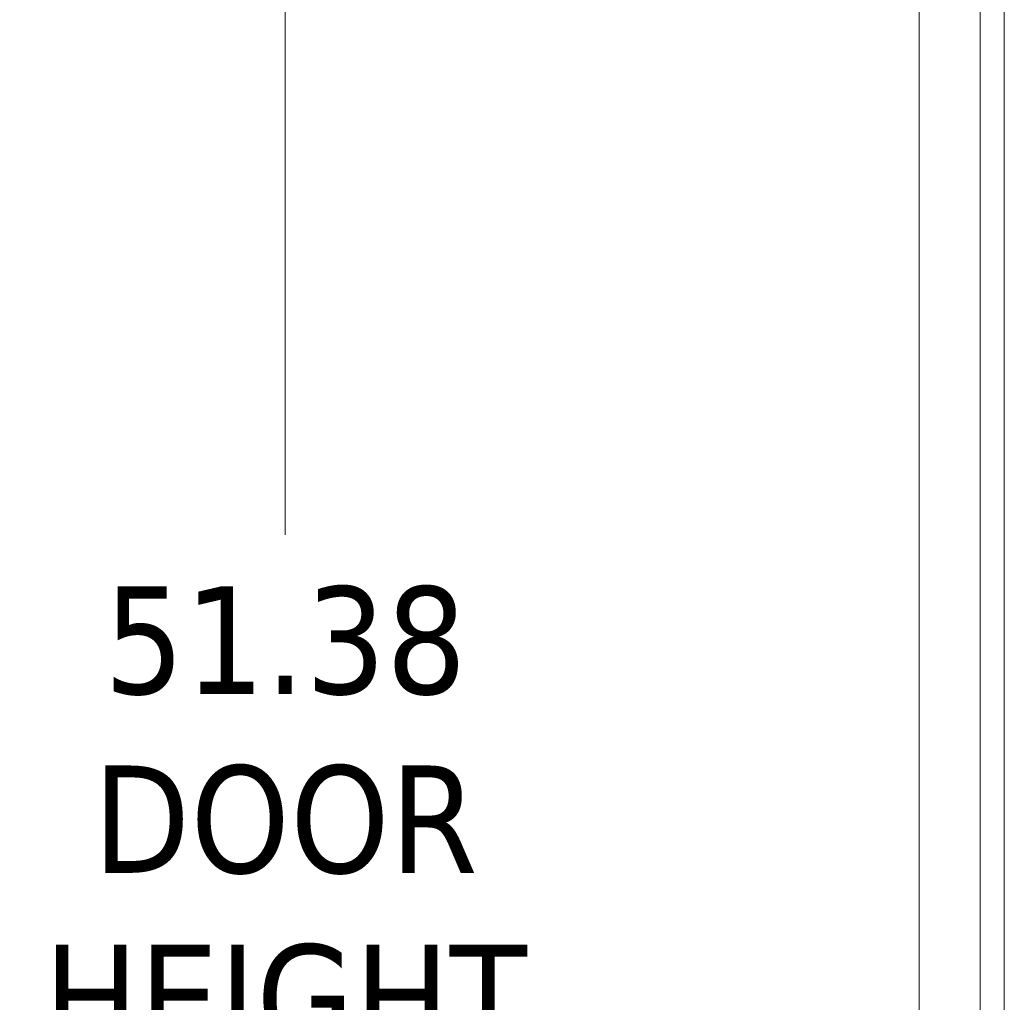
# Model space of a CAD drawing. Header units: inches. Extents: x 15 to 357, y 5 to 227.
# Tile 87 of 107: x 261 to 275, y 144 to 158. Entities that reach past the tile are written whole.
import ezdxf

# ---------------------------------------------------------------- set-up
doc = ezdxf.new("R2010")
doc.units = ezdxf.units.IN
doc.header["$LTSCALE"] = 22
doc.header["$MEASUREMENT"] = 0
doc.layers.get('0').update_dxf_attribs({"lineweight": 0})
doc.layers.add('Dimension (ANSI)', color=7, linetype='Continuous', lineweight=5)
doc.layers.add('Visible (ANSI)', color=7, linetype='Continuous', lineweight=5)
doc.styles.add('ROMANS', font='tahoma.ttf')
doc.dimstyles.new('Default (ANSI)', dxfattribs={"dimscale": 22, "dimtxt": 0.07, "dimasz": 0.07, "dimexe": 0.125, "dimexo": 0.0625, "dimgap": 0.031496, "dimtad": 0, "dimtih": 1, "dimtoh": 1, "dimrnd": 1e-08, "dimzin": 0, "dimdsep": 46, "dimtxsty": 'ROMANS', "dimblk": 'Filled-1', "dimcen": 0.09, "dimdle": 0.393701, "dimclrd": 256, "dimclre": 256, "dimclrt": 256, "dimadec": 0, "dimazin": 0, "dimtfac": 0.928571, "dimtofl": 0, "dimtmove": 0, "dimatfit": 3, "dimfxl": 1, "dimtolj": 1, "dimtzin": 0, "dimlwd": -1, "dimlwe": -1, "dimarcsym": 0})

# ---------------------------------------------------------------- blocks, each defined once
blk = doc.blocks.new('Filled-1')
at = {"color": 0}
for p, q in [((0, 0), (-1, 0.1786)), ((-1, 0.1786), (-1, -0.1786)), ((-1, 0), (0, 0)), ((-1, -0.1786), (0, 0))]:
    blk.add_line(p, q, dxfattribs=at)
at = {"color": 0, "flags": 128}
blk.add_lwpolyline([(-1, -0.1786), (0, 0), (-1, 0.1786), (-1, -0.1786)], dxfattribs=at)
at = {"color": 0}
blk.add_solid([(-1, -0.1786), (0, 0), (-1, 0.1786), (-1, -0.1786)], dxfattribs=at)
blk = doc.blocks.new('*D21')
at = {"layer": 'Defpoints', "color": 0, "transparency": 16777216}
for p in [(264.347, 166.364), (273.679, 166.364), (273.679, 114.989)]:
    blk.add_point(p, dxfattribs=at)
at = {"layer": 'Dimension (ANSI)', "transparency": 16777216}
for p, q in [((272.304, 166.364), (261.597, 166.364)), ((264.347, 164.824), (264.347, 150.206)), ((264.347, 116.529), (264.347, 142.021)), ((272.304, 114.989), (261.597, 114.989))]:
    blk.add_line(p, q, dxfattribs=at)
at = {"layer": 'Dimension (ANSI)', "transparency": 16777216, "xscale": 1.54000000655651, "yscale": 1.54000000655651, "zscale": 1.54000000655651}
for p, rotation in [((264.347, 166.364), 90), ((264.347, 114.989), 270)]:
    blk.add_blockref('Filled-1', p, dxfattribs=dict(at, rotation=rotation))
at = {"layer": 'Dimension (ANSI)', "transparency": 16777216, "insert": (264.347, 146.114), "char_height": 1.54, "attachment_point": 5, "style": 'ROMANS'}
blk.add_mtext('\\A1;51.38\\PDOOR\\PHEIGHT', dxfattribs=at)

msp = doc.modelspace()

# ---------------------------------------------------------------- linework, layer by layer
at = {"layer": 'Visible (ANSI)'}
for p, q in [((274.3116, 166.2608), (274.3116, 115.0912)), ((273.4366, 115.2311), (273.4366, 166.1209)), ((274.6589, 115.9885), (274.6589, 165.3635))]:
    msp.add_line(p, q, dxfattribs=at)

# ---------------------------------------------------------------- dimensions: what is measured, and where the dimension line sits
at = {"layer": 'Dimension (ANSI)'}
dim = msp.add_linear_dim(base=(264.3469051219, 166.3635232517), p1=(273.6792325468, 114.9885232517), p2=(273.6792325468, 166.3635232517), angle=90, text='<>\\PDOOR\\PHEIGHT', dimstyle='Default (ANSI)', override={"dimgap": 0.031496, "dimdec": 2, "dimtol": 0, "dimlim": 0, "dimtp": 0, "dimtm": 0, "dimtdec": 2, "dimatfit": 1}, dxfattribs=at)
dim.commit()
dim.dimension.update_dxf_attribs({"geometry": '*D21', "text_midpoint": (264.3469051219, 146.1135232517), "dimtype": 160})

doc.saveas('drawing.dxf')
